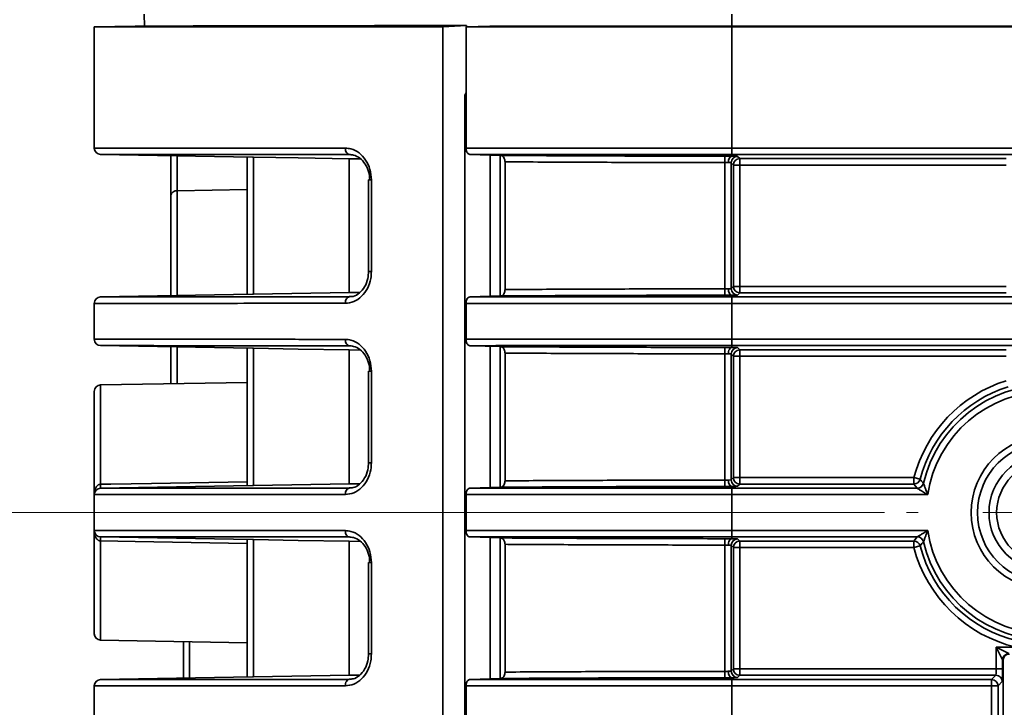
# Model space of a CAD drawing. Header units: millimetres. Extents: x 0 to 1118, y 0 to 864.
# Tile 57 of 250: x 77 to 86, y 495 to 502. Entities that reach past the tile are written whole.
import ezdxf

# ---------------------------------------------------------------- set-up
doc = ezdxf.new("R2010")
doc.units = ezdxf.units.MM
doc.styles.add('SLDTEXTSTYLE0', font='TXT', dxfattribs={"width": 0.605})
doc.dimstyles.new('SLDDIMSTYLE3', dxfattribs={"dimtxt": 4.233333, "dimasz": 4.572, "dimexe": 0, "dimexo": 0.0625, "dimgap": 1.058333, "dimtad": 0, "dimtih": 1, "dimtoh": 1, "dimdec": 1, "dimlfac": 4, "dimrnd": 1e-09, "dimzin": 4, "dimdsep": 46, "dimtxsty": 'SLDTEXTSTYLE0', "dimsah": 1, "dimcen": 0.09, "dimadec": 0, "dimazin": 1, "dimtfac": 1, "dimtofl": 0, "dimtmove": 0, "dimatfit": 3, "dimfxl": 1, "dimfrac": 2, "dimtolj": 1, "dimtzin": 12, "dimarcsym": 0})

# ---------------------------------------------------------------- blocks, each defined once
blk = doc.blocks.new('_D_12')
at = {"color": 7, "linetype": 'Continuous', "lineweight": 0}
for p, q in [((156.1682, 534.5674), (154.7129, 534.5674)), ((154.7129, 534.5674), (154.7129, 528.0704)), ((167.4864, 534.5674), (168.9416, 534.5674)), ((168.9416, 534.5674), (168.9416, 528.0704)), ((77.2975, 503.3869), (77.2975, 532.9191)), ((231.805, 451.8289), (231.805, 532.9191)), ((77.2975, 531.3189), (137.7365, 531.3189)), ((231.805, 531.3189), (171.366, 531.3189)), ((154.7129, 528.0704), (156.1682, 528.0704)), ((168.9416, 528.0704), (167.4864, 528.0704))]:
    blk.add_line(p, q, dxfattribs=at)
at = {"color": 7, "linetype": 'Continuous', "lineweight": 18}
for points in [[(77.2975, 531.3189), (81.8695, 530.5569), (81.8695, 532.0809)], [(231.805, 531.3189), (227.233, 532.0809), (227.233, 530.5569)]]:
    blk.add_solid(points, dxfattribs=at)
at = {"color": 7, "linetype": 'Continuous', "lineweight": 18, "char_height": 4.23333, "attachment_point": 1, "style": 'SLDTEXTSTYLE0'}
for s, insert in [('618.0', (138.7057, 533.5274)), ('24.3', (156.1682, 533.5274))]:
    blk.add_mtext(s, dxfattribs=dict(at, insert=insert))
blk = doc.blocks.new('_D_13')
at = {"color": 7, "linetype": 'Continuous', "lineweight": 0}
for p, q in [((85.0436, 497.0242), (48.5948, 497.0242)), ((50.195, 497.0242), (50.195, 476.8678)), ((57.7944, 475.8977), (56.3392, 475.8977)), ((56.3392, 475.8977), (56.3392, 469.4007)), ((65.8789, 475.8977), (67.3341, 475.8977)), ((67.3341, 475.8977), (67.3341, 469.4007)), ((56.3392, 469.4007), (57.7944, 469.4007)), ((67.3341, 469.4007), (65.8789, 469.4007)), ((50.195, 448.2742), (50.195, 468.4306)), ((85.0436, 448.2742), (48.5948, 448.2742))]:
    blk.add_line(p, q, dxfattribs=at)
at = {"color": 7, "linetype": 'Continuous', "lineweight": 18}
for points in [[(50.195, 497.0242), (49.433, 492.4522), (50.957, 492.4522)], [(50.195, 448.2742), (50.957, 452.8462), (49.433, 452.8462)]]:
    blk.add_solid(points, dxfattribs=at)
at = {"color": 7, "linetype": 'Continuous', "lineweight": 18, "char_height": 4.23333, "attachment_point": 1, "style": 'SLDTEXTSTYLE0'}
for s, insert in [('3X', (31.6006, 474.8578)), ('195.0', (40.3319, 474.8578)), ('7.7', (57.7944, 474.8578))]:
    blk.add_mtext(s, dxfattribs=dict(at, insert=insert))
blk = doc.blocks.new('SW_CENTERMARKSYMBOL_1')
at = {"color": 0, "linetype": 'Continuous', "lineweight": 18}
for p, q in [((0, 1.27), (0, 1.3852)), ((0, 0), (0, 0.635)), ((-1.27, 0), (-1.3852, 0)), ((0, 0), (-0.635, 0)), ((0, 0), (0, -0.635)), ((0, 0), (0.635, 0)), ((1.27, 0), (1.3852, 0)), ((0, -1.27), (0, -1.3852))]:
    blk.add_line(p, q, dxfattribs=at)

msp = doc.modelspace()

# ---------------------------------------------------------------- linework, layer by layer
at = {"color": 7, "linetype": 'Continuous', "lineweight": 35}
for p, q in [((77.7897, 501.7938), (77.7855, 501.9117)), ((83.5475, 501.7937), (83.5475, 501.9117)), ((77.2975, 501.7867), (77.6975, 501.7937)), ((77.2975, 500.5981), (77.2975, 501.7867)), ((80.7147, 501.7867), (80.9466, 501.8008)), ((80.7147, 501.7867), (80.7147, 445.8492)), ((81.1763, 501.7943), (80.9427, 501.7867)), ((80.9427, 500.598), (80.9427, 501.7867)), ((80.9466, 501.8008), (80.9466, 501.7868)), ((83.5475, 501.7867), (83.5475, 501.7937)), ((212.8748, 501.7937), (83.5475, 501.7937)), ((83.5475, 501.7867), (83.5475, 500.5981)), ((83.5475, 501.7867), (212.8538, 501.7867)), ((80.9298, 445.8361), (80.9298, 501.0976)), ((80.9427, 501.0972), (80.9298, 501.0976)), ((83.5475, 500.5356), (83.5475, 500.5981)), ((83.5475, 500.5981), (212.8538, 500.5981)), ((77.3589, 500.5356), (78.8484, 500.5096)), ((78.0475, 500.1264), (78.0475, 500.5236)), ((78.1089, 500.5225), (78.1089, 500.18)), ((78.7975, 499.1629), (78.7975, 500.5105)), ((78.8484, 500.5096), (78.8589, 500.5094)), ((78.8589, 500.5094), (78.8589, 499.164)), ((79.9061, 500.4923), (79.7975, 500.4931)), ((79.7975, 500.4931), (79.7975, 499.1803)), ((80.9785, 500.5355), (81.2811, 500.5258)), ((81.1777, 499.1443), (81.1777, 500.5291)), ((81.2768, 500.5259), (81.2768, 499.1475)), ((81.3241, 499.2104), (81.3241, 500.463)), ((83.4788, 500.5183), (83.4788, 500.4559)), ((83.5475, 500.5356), (83.5475, 500.518)), ((212.8571, 500.5356), (83.5475, 500.5356)), ((83.6038, 500.5162), (83.6259, 500.4941)), ((83.6259, 500.4941), (86.238, 500.4941)), ((83.6259, 500.4941), (83.6259, 500.4316)), ((83.4788, 499.2175), (83.4788, 500.4559)), ((83.5413, 500.4537), (83.5413, 499.2197)), ((83.5634, 500.4316), (83.5413, 500.4537)), ((83.5634, 499.2418), (83.5634, 500.4316)), ((83.5634, 500.4316), (83.6259, 500.4316)), ((86.238, 500.4316), (83.6259, 500.4316)), ((83.6259, 500.4316), (83.6259, 499.2418)), ((79.9874, 500.2849), (79.9874, 499.3884)), ((80.0145, 500.2849), (79.9874, 500.2849)), ((80.0145, 500.2849), (80.0145, 499.3884)), ((78.1089, 500.18), (78.7975, 500.19)), ((78.1089, 500.18), (78.1089, 499.1509)), ((78.0475, 499.1498), (78.0475, 500.1264)), ((80.0145, 499.3884), (79.9874, 499.3884)), ((83.4788, 499.2175), (83.4788, 499.1551)), ((83.5413, 499.2197), (83.5634, 499.2418)), ((83.5634, 499.2418), (83.6259, 499.2418)), ((83.6259, 499.1793), (83.6259, 499.2418)), ((83.6259, 499.2418), (86.238, 499.2418)), ((78.8484, 499.1638), (77.3589, 499.1378)), ((78.8589, 499.164), (78.8484, 499.1638)), ((79.7975, 499.1803), (78.8589, 499.164)), ((81.2811, 499.1476), (80.9785, 499.1379)), ((83.5475, 499.1554), (83.5475, 499.1378)), ((83.5475, 499.0753), (83.5475, 499.1378)), ((83.5475, 499.1378), (112.3631, 499.1378)), ((83.6259, 499.1793), (83.6038, 499.1572)), ((86.238, 499.1793), (83.6259, 499.1793)), ((77.2975, 498.7231), (77.2975, 499.0753)), ((80.9427, 498.723), (80.9427, 499.0754)), ((83.5475, 499.0753), (83.5475, 498.7231)), ((112.3631, 499.0753), (83.5475, 499.0753)), ((83.5475, 498.6606), (83.5475, 498.7231)), ((83.5475, 498.7231), (112.3631, 498.7231)), ((77.3589, 498.6606), (78.8484, 498.6346)), ((78.0475, 498.2873), (78.0475, 498.6486)), ((78.1089, 498.6475), (78.1089, 498.2884)), ((78.7975, 497.2879), (78.7975, 498.6355)), ((78.8484, 498.6346), (78.8589, 498.6344)), ((78.8589, 498.6344), (78.8589, 497.289)), ((80.9785, 498.6605), (81.2811, 498.6508)), ((81.1777, 497.2693), (81.1777, 498.6541)), ((81.2768, 498.6509), (81.2768, 497.2725)), ((83.4788, 498.6433), (83.4788, 498.5809)), ((83.5475, 498.6606), (83.5475, 498.643)), ((112.3631, 498.6606), (83.5475, 498.6606)), ((83.6038, 498.6412), (83.6259, 498.6191)), ((79.9061, 498.6173), (79.7975, 498.6181)), ((79.7975, 498.6181), (79.7975, 497.3053)), ((81.3241, 497.3354), (81.3241, 498.588)), ((83.4788, 497.3425), (83.4788, 498.5809)), ((83.5413, 498.5787), (83.5413, 497.3447)), ((83.5634, 498.5566), (83.5413, 498.5787)), ((83.5634, 497.3668), (83.5634, 498.5566)), ((83.5634, 498.5566), (83.6259, 498.5566)), ((83.6259, 498.6191), (86.238, 498.6191)), ((83.6259, 498.6191), (83.6259, 498.5566)), ((86.238, 498.5566), (83.6259, 498.5566)), ((83.6259, 498.5566), (83.6259, 497.3668)), ((79.9874, 498.4099), (79.9874, 497.5134)), ((79.9874, 498.4099), (80.0145, 498.4099)), ((80.0145, 498.4099), (80.0145, 497.5134)), ((78.7975, 498.3004), (77.3589, 498.2753)), ((77.3589, 498.2753), (77.3589, 497.3017)), ((77.2975, 497.2003), (77.2975, 498.2128)), ((79.9874, 497.5134), (80.0145, 497.5134)), ((78.8484, 497.2888), (77.3589, 497.2628)), ((78.8589, 497.289), (78.8484, 497.2888)), ((79.7975, 497.3053), (78.8589, 497.289)), ((83.4788, 497.3425), (83.4788, 497.2801)), ((83.5413, 497.3447), (83.5634, 497.3668)), ((83.5475, 497.2804), (83.5475, 497.2628)), ((83.5634, 497.3668), (83.6259, 497.3668)), ((83.6259, 497.3043), (83.6038, 497.2822)), ((83.6259, 497.3043), (83.6259, 497.3668)), ((83.6259, 497.3668), (85.3327, 497.3668)), ((85.3327, 497.3043), (83.6259, 497.3043)), ((85.3327, 497.3043), (85.3327, 497.3668)), ((85.3327, 497.3668), (85.3932, 497.351)), ((85.3652, 497.2628), (85.3327, 497.3043)), ((77.2975, 496.8481), (77.2975, 497.2003)), ((80.9427, 496.848), (80.9427, 497.2004)), ((81.2811, 497.2726), (80.9785, 497.2629)), ((83.5475, 497.2628), (83.5475, 497.2003)), ((83.5475, 497.2628), (85.3652, 497.2628)), ((83.5475, 497.2003), (83.5475, 496.8481)), ((85.4683, 497.2003), (83.5475, 497.2003)), ((77.2975, 495.8356), (77.2975, 496.8481)), ((83.5475, 496.8481), (83.5475, 496.7856)), ((83.5475, 496.8481), (85.4683, 496.8481)), ((77.3589, 496.7856), (78.8484, 496.7596)), ((77.3589, 496.7467), (77.3589, 495.7731)), ((78.7975, 495.4129), (78.7975, 496.7605)), ((78.8484, 496.7596), (78.8589, 496.7594)), ((78.8589, 496.7594), (78.8589, 495.414)), ((79.9061, 496.7423), (79.7975, 496.7431)), ((79.7975, 496.7431), (79.7975, 495.4303)), ((80.9785, 496.7855), (81.2811, 496.7758)), ((81.1777, 495.3943), (81.1777, 496.7791)), ((81.2768, 496.7759), (81.2768, 495.3975)), ((81.3241, 495.4604), (81.3241, 496.713)), ((83.4788, 496.7683), (83.4788, 496.7059)), ((83.4788, 495.4675), (83.4788, 496.7059)), ((83.5413, 496.7037), (83.5413, 495.4697)), ((83.5634, 496.6816), (83.5413, 496.7037)), ((83.5475, 496.7856), (83.5475, 496.768)), ((85.3652, 496.7856), (83.5475, 496.7856)), ((83.6038, 496.7662), (83.6259, 496.7441)), ((83.6259, 496.7441), (85.3327, 496.7441)), ((83.6259, 496.6816), (83.6259, 496.7441)), ((85.3327, 496.7441), (85.3652, 496.7856)), ((85.3327, 496.6816), (85.3327, 496.7441)), ((85.3932, 496.6974), (85.3327, 496.6816)), ((83.5634, 495.4918), (83.5634, 496.6816)), ((83.6259, 496.6816), (83.5634, 496.6816)), ((83.6259, 496.6816), (83.6259, 495.4918)), ((85.3327, 496.6816), (83.6259, 496.6816)), ((79.9874, 496.5349), (79.9874, 495.6384)), ((80.0145, 496.5349), (79.9874, 496.5349)), ((80.0145, 496.5349), (80.0145, 495.6384)), ((77.3589, 495.7731), (78.7975, 495.748)), ((78.1725, 495.402), (78.1725, 495.7589)), ((78.2328, 495.7579), (78.2328, 495.403)), ((80.0145, 495.6384), (79.9874, 495.6384)), ((86.1383, 495.7047), (86.3355, 495.7047)), ((86.1383, 495.4918), (86.1383, 495.7047)), ((86.2008, 495.5797), (86.1383, 495.7047)), ((86.1383, 495.7047), (86.2633, 495.6422)), ((86.2008, 495.5797), (86.2008, 495.4918)), ((86.2063, 495.5742), (86.2008, 495.5797)), ((86.2063, 449.8492), (86.2063, 495.5742)), ((83.4788, 495.4051), (83.4788, 495.4675)), ((83.5413, 495.4697), (83.5634, 495.4918)), ((83.6259, 495.4918), (83.5634, 495.4918)), ((83.6259, 495.4293), (83.6259, 495.4918)), ((83.6259, 495.4918), (86.1383, 495.4918)), ((86.2008, 495.4918), (86.1383, 495.4918)), ((78.8484, 495.4138), (77.3589, 495.3878)), ((78.8589, 495.414), (78.8484, 495.4138)), ((79.7975, 495.4303), (78.8589, 495.414)), ((81.2811, 495.3976), (80.9785, 495.3879)), ((83.5475, 495.4054), (83.5475, 495.3878)), ((83.5475, 495.3253), (83.5475, 495.3878)), ((83.5475, 495.3878), (86.0946, 495.3878)), ((83.6259, 495.4293), (83.6038, 495.4072)), ((86.1361, 495.4293), (83.6259, 495.4293)), ((86.0946, 495.3878), (86.1361, 495.4293)), ((86.0946, 495.3253), (86.0946, 495.3878)), ((86.1986, 495.3668), (86.1571, 495.3253)), ((77.2975, 494.9731), (77.2975, 495.3253)), ((80.9427, 494.973), (80.9427, 495.3254)), ((83.5475, 495.3253), (83.5475, 494.9731)), ((86.0946, 495.3253), (83.5475, 495.3253)), ((86.0946, 494.9731), (86.0946, 495.3253)), ((86.0946, 495.3253), (86.1571, 495.3253)), ((86.1571, 495.3253), (86.1571, 494.9731))]:
    msp.add_line(p, q, dxfattribs=at)
at = {"color": 7, "linetype": 'Continuous', "lineweight": 35, "flags": 128}
for points in [[(79.7591, 500.5974), (79.7598, 500.5855), (79.7619, 500.5739), (79.7653, 500.5633), (79.7698, 500.5539), (79.7754, 500.5461), (79.7817, 500.5402), (79.7887, 500.5365), (79.7959, 500.535)], [(78.8589, 500.5094), (79.2973, 500.5018), (79.7975, 500.4931)], [(83.5475, 500.518), (83.5409, 500.5166), (83.5345, 500.513), (83.5286, 500.5071), (83.5234, 500.4994), (83.5191, 500.4899), (83.5159, 500.4792), (83.5139, 500.4676), (83.5132, 500.4555)], [(83.5132, 499.2179), (83.5139, 499.2058), (83.5159, 499.1942), (83.5191, 499.1835), (83.5234, 499.174), (83.5286, 499.1663), (83.5345, 499.1604), (83.5409, 499.1568), (83.5475, 499.1554)], [(79.7591, 499.076), (79.7598, 499.0879), (79.7619, 499.0995), (79.7653, 499.1101), (79.7698, 499.1195), (79.7754, 499.1273), (79.7817, 499.1332), (79.7887, 499.1369), (79.7959, 499.1384)], [(79.7959, 498.66), (79.7887, 498.6615), (79.7817, 498.6652), (79.7754, 498.6711), (79.7698, 498.6789), (79.7653, 498.6883), (79.7619, 498.6989), (79.7598, 498.7105), (79.7591, 498.7224)], [(78.8589, 498.6344), (79.2973, 498.6268), (79.7975, 498.6181)], [(83.5475, 498.643), (83.5409, 498.6416), (83.5345, 498.638), (83.5286, 498.6321), (83.5234, 498.6244), (83.5191, 498.6149), (83.5159, 498.6042), (83.5139, 498.5926), (83.5132, 498.5805)], [(77.3589, 497.3017), (77.4589, 497.3034), (77.8588, 497.3101), (78.7975, 497.3261)], [(83.5132, 497.3429), (83.5139, 497.3308), (83.5159, 497.3192), (83.5191, 497.3085), (83.5234, 497.299), (83.5286, 497.2913), (83.5345, 497.2854), (83.5409, 497.2818), (83.5475, 497.2804)], [(79.7959, 497.2634), (79.7887, 497.2619), (79.7817, 497.2582), (79.7754, 497.2523), (79.7698, 497.2445), (79.7653, 497.2351), (79.7619, 497.2245), (79.7598, 497.2129), (79.7591, 497.201)], [(79.7591, 496.8474), (79.7598, 496.8355), (79.7619, 496.8239), (79.7653, 496.8133), (79.7698, 496.8039), (79.7754, 496.7961), (79.7817, 496.7902), (79.7887, 496.7865), (79.7959, 496.785)], [(78.7975, 496.7223), (77.698, 496.741), (77.3589, 496.7467)], [(78.8589, 496.7594), (79.2967, 496.7518), (79.7975, 496.7431)], [(83.5475, 496.768), (83.5409, 496.7666), (83.5345, 496.763), (83.5286, 496.7571), (83.5234, 496.7494), (83.5191, 496.7399), (83.5159, 496.7292), (83.5139, 496.7176), (83.5132, 496.7055)], [(83.5475, 495.4054), (83.5409, 495.4068), (83.5345, 495.4104), (83.5286, 495.4163), (83.5234, 495.424), (83.5191, 495.4335), (83.5159, 495.4442), (83.5139, 495.4558), (83.5132, 495.4679)], [(79.7591, 495.326), (79.7598, 495.3379), (79.7619, 495.3495), (79.7653, 495.3601), (79.7698, 495.3695), (79.7754, 495.3773), (79.7817, 495.3832), (79.7887, 495.3869), (79.7959, 495.3884)]]:
    msp.add_lwpolyline(points, dxfattribs=at)
at = {"color": 7, "linetype": 'Continuous', "lineweight": 35}
for radius in [0.7502, 0.6877, 0.575, 0.5]:
    msp.add_circle((86.6438, 497.0242), radius, dxfattribs=at)
for centre, radius, start, end in [((77.36, 500.5981), 0.0625, 180, 269), ((83.6038, 500.4537), 0.0625, 90.02044, 179.97956), ((83.6259, 500.4316), 0.0625, 90.02044, 179.97956), ((83.6038, 499.2197), 0.0625, 180.02044, 269.97956), ((83.6259, 499.2418), 0.0625, 180.02044, 269.97956), ((77.36, 499.0753), 0.0625, 91, 180), ((77.36, 498.7231), 0.0625, 180, 269), ((83.6038, 498.5787), 0.0625, 90.02044, 179.97956), ((83.6259, 498.5566), 0.0625, 90.02044, 179.97956), ((77.36, 498.2128), 0.0625, 91, 180), ((86.6438, 497.0242), 1.3551, 107.42468, 165.35682), ((86.6438, 497.0242), 1.2926, 107.42468, 165.35682), ((86.6438, 497.0242), 1.2511, 13.2497, 166.7503), ((86.6438, 497.0242), 1.1886, 8.51939, 171.48061), ((76.7227, 497.2822), 0.6365, 358.24861, 1.75139), ((83.6038, 497.3447), 0.0625, 180.02044, 269.97956), ((83.6259, 497.3668), 0.0625, 180.02044, 269.97956), ((85.3327, 497.3668), 0.0625, 270.01495, 345.34187), ((85.3651, 497.3253), 0.0625, 270.0154, 346.7349), ((77.36, 497.2003), 0.0625, 91, 180), ((77.36, 496.8481), 0.0625, 180, 269), ((86.6438, 497.0242), 1.1886, 188.51939, 351.48061), ((76.7227, 496.7662), 0.6365, 358.24861, 1.75139), ((83.6038, 496.7037), 0.0625, 90.02044, 179.97956), ((83.6259, 496.6816), 0.0625, 90.02044, 179.97956), ((85.3327, 496.6816), 0.0625, 14.65813, 89.98505), ((85.3651, 496.7231), 0.0625, 13.2651, 89.9846), ((86.6438, 497.0242), 1.2926, 194.64318, 256.85225), ((86.6438, 497.0242), 1.2511, 193.2497, 346.7503), ((86.6438, 497.0242), 1.3551, 194.64318, 256.85225), ((77.36, 495.8356), 0.0625, 180, 269), ((86.2633, 495.5797), 0.0625, 90.02044, 179.97956), ((83.6038, 495.4697), 0.0625, 180.02044, 269.97956), ((83.6259, 495.4918), 0.0625, 180.02044, 269.97956), ((77.36, 495.3253), 0.0625, 91, 180), ((86.0946, 495.3253), 0.0625, 0.02044, 89.97956), ((86.1361, 495.3668), 0.0625, 0.02044, 89.97956)]:
    msp.add_arc(centre, radius, start, end, dxfattribs=at)
for centre, major_axis, ratio, start_param, end_param in [((83.4788, 500.5162), (0.125, 0), 0.017455, 0.017453, 0.98898), ((83.4788, 500.4537), (0.0625, 0), 0.03491, 0.017453, 0.98898), ((83.4788, 499.2197), (0.0625, 0), 0.03491, 5.294205, 6.265732), ((83.4788, 499.1572), (0.125, 0), 0.017455, 5.294205, 6.265732), ((83.4788, 498.6412), (0.125, 0), 0.017455, 0.017453, 0.98898), ((83.4788, 498.5787), (0.0625, 0), 0.03491, 0.017453, 0.98898), ((83.4788, 497.3447), (0.0625, 0), 0.03491, 5.294205, 6.265732), ((83.4788, 497.2822), (0.125, 0), 0.017455, 5.294205, 6.265732), ((83.4788, 496.7037), (0.0625, 0), 0.03491, 0.017453, 0.98898), ((83.4788, 496.7662), (0.125, 0), 0.017455, 0.017453, 0.98898), ((86.2688, 495.5742), (-0.0442, 0.0442), 0.999695, 5.497939, 7.068431), ((83.4788, 495.4697), (0.0625, 0), 0.03491, 5.294205, 6.265732), ((86.1361, 495.4918), (0, 0.0625), 0.03491, 3.159046, 4.712389), ((86.1986, 495.4918), (0, 0.125), 0.017455, 3.159046, 4.712389), ((83.4788, 495.4072), (0.125, 0), 0.017455, 5.294205, 6.265732)]:
    msp.add_ellipse(centre, major_axis=major_axis, ratio=ratio, start_param=start_param, end_param=end_param, dxfattribs=at)
for points in [[(77.2975, 501.7867), (77.3089, 501.7867), (77.3317, 501.7867), (77.5149, 501.7867), (77.8036, 501.7867), (78.2032, 501.7867), (78.7028, 501.7867), (79.2951, 501.7867), (79.9639, 501.7867), (80.4644, 501.7867), (80.7147, 501.7867)], [(80.9427, 501.7867), (81.3615, 501.7867), (82.1991, 501.7867), (83.098, 501.7867), (83.5475, 501.7867)]]:
    msp.add_open_spline(points, degree=3, dxfattribs=at)
for points, knots in [([(80.9466, 501.8008), (80.778, 501.8001), (80.3235, 501.7984), (79.6435, 501.7967), (78.9635, 501.7954), (78.4082, 501.7946), (78.0062, 501.794), (77.7465, 501.7937), (77.714, 501.7937), (77.6975, 501.7937)], [0, 0, 0, 0, 0.088312, 0.238088, 0.392208, 0.541984, 0.696104, 0.84588, 1, 1, 1, 1]), ([(83.5475, 501.7937), (83.3245, 501.7937), (82.8064, 501.7937), (82.0019, 501.7939), (81.4515, 501.7941), (81.1763, 501.7943)], [0, 0, 0, 0, 0.274313, 0.637156, 1, 1, 1, 1]), ([(80.9298, 501.0976), (80.9302, 501.1035), (80.9309, 501.1154), (80.9358, 501.1305), (80.9406, 501.1375), (80.9427, 501.1407)], [0, 0, 0, 0, 0.353892, 0.706884, 1, 1, 1, 1]), ([(77.2975, 500.5981), (77.3135, 500.5981), (77.3459, 500.5981), (77.6088, 500.5981), (78.0293, 500.598), (78.5629, 500.5979), (79.1481, 500.5977), (79.5544, 500.5975), (79.7591, 500.5974)], [0, 0, 0, 0, 0.176962, 0.35883, 0.539613, 0.725638, 0.861726, 1, 1, 1, 1]), ([(79.7591, 500.5974), (79.7775, 500.5959), (79.8241, 500.5921), (79.8956, 500.5549), (79.961, 500.4843), (80.0059, 500.3905), (80.0117, 500.3201), (80.0145, 500.2849)], [0, 0, 0, 0, 0.141134, 0.356492, 0.571563, 0.786006, 1, 1, 1, 1]), ([(80.9427, 500.598), (81.0323, 500.598), (81.4385, 500.5981), (82.0873, 500.5981), (82.8751, 500.5981), (83.3264, 500.5981), (83.5475, 500.5981)], [0, 0, 0, 0, 0.1093754, 0.4959565, 0.7531419, 1, 1, 1, 1]), ([(80.9785, 500.5355), (80.9744, 500.5364), (80.9661, 500.5381), (80.9552, 500.5495), (80.9471, 500.5659), (80.9432, 500.5832), (80.9429, 500.5941), (80.9427, 500.598)], [0, 0, 0, 0, 0.221869, 0.443802, 0.663872, 0.880404, 1, 1, 1, 1]), ([(79.7959, 500.535), (79.5949, 500.5351), (79.1928, 500.5352), (78.6158, 500.5354), (78.0874, 500.5355), (77.6676, 500.5356), (77.4163, 500.5356), (77.3589, 500.5356), (77.3589, 500.5356), (77.3589, 500.5356)], [0, 0, 0, 0, 0.137189, 0.274379, 0.45778, 0.641182, 0.82059, 0.999997, 1, 1, 1, 1]), ([(79.9987, 500.2849), (79.9963, 500.3131), (79.9915, 500.3693), (79.9557, 500.4443), (79.9037, 500.5009), (79.8471, 500.5307), (79.8104, 500.5338), (79.7959, 500.535)], [0, 0, 0, 0, 0.215032, 0.430055, 0.644976, 0.859537, 1, 1, 1, 1]), ([(83.5475, 500.5356), (83.5475, 500.5356), (83.3287, 500.5356), (82.8816, 500.5356), (82.1017, 500.5356), (81.4628, 500.5356), (81.0638, 500.5355), (80.9785, 500.5355)], [0, 0, 0, 0, 0.0000057, 0.2479024, 0.5061761, 0.8943954, 1, 1, 1, 1]), ([(81.2811, 500.5258), (81.3313, 500.5254), (81.6089, 500.5236), (82.114, 500.521), (82.7964, 500.5188), (83.2513, 500.5185), (83.4788, 500.5183)], [0, 0, 0, 0, 0.0684379, 0.3789548, 0.6894762, 1, 1, 1, 1]), ([(81.3241, 500.463), (81.3238, 500.4691), (81.323, 500.4813), (81.3174, 500.4978), (81.3088, 500.5117), (81.2965, 500.5229), (81.2866, 500.5247), (81.2811, 500.5258)], [0, 0, 0, 0, 0.1699547, 0.3394237, 0.5206681, 0.7335566, 1, 1, 1, 1]), ([(83.4788, 500.4559), (83.2513, 500.456), (82.7963, 500.4564), (82.1137, 500.4585), (81.623, 500.461), (81.3598, 500.4627), (81.3241, 500.463)], [0, 0, 0, 0, 0.316778, 0.633556, 0.950335, 1, 1, 1, 1]), ([(83.4788, 500.5183), (83.4929, 500.5183), (83.5171, 500.5183), (83.539, 500.5181), (83.5475, 500.518), (83.5475, 500.518)], [0, 0, 0, 0, 0.579226, 0.999793, 1, 1, 1, 1]), ([(83.5132, 500.4555), (83.5087, 500.4556), (83.4981, 500.4558), (83.4859, 500.4558), (83.4788, 500.4559)], [0, 0, 0, 0, 0.420785, 1, 1, 1, 1]), ([(78.1089, 500.18), (78.103, 500.1795), (78.0913, 500.1785), (78.0744, 500.1715), (78.0589, 500.1596), (78.0496, 500.1437), (78.0475, 500.1318), (78.0475, 500.1266), (78.0475, 500.1264)], [0, 0, 0, 0, 0.1558081, 0.3110228, 0.5189227, 0.7883472, 0.9929611, 1, 1, 1, 1]), ([(80.0145, 499.3884), (80.0133, 499.3652), (80.01, 499.3069), (79.9787, 499.219), (79.9203, 499.1399), (79.8438, 499.0863), (79.7874, 499.0794), (79.7591, 499.076)], [0, 0, 0, 0, 0.141717, 0.35566, 0.569846, 0.784702, 1, 1, 1, 1]), ([(79.985, 499.3887), (79.9844, 499.3654), (79.9832, 499.3113), (79.9508, 499.2345), (79.8988, 499.1732), (79.8436, 499.1403), (79.8099, 499.1423), (79.7971, 499.1431)], [0, 0, 0, 0, 0.17219, 0.39843, 0.626044, 0.857099, 1, 1, 1, 1]), ([(81.2811, 499.1476), (81.2872, 499.1489), (81.2983, 499.1511), (81.3116, 499.1648), (81.3203, 499.1822), (81.3238, 499.1983), (81.3241, 499.2079), (81.3241, 499.2104)], [0, 0, 0, 0, 0.2949836, 0.5344868, 0.7318633, 0.9303687, 1, 1, 1, 1]), ([(81.3241, 499.2104), (81.3598, 499.2106), (81.623, 499.2124), (82.1137, 499.2149), (82.7963, 499.217), (83.2513, 499.2174), (83.4788, 499.2175)], [0, 0, 0, 0, 0.049665, 0.366444, 0.683222, 1, 1, 1, 1]), ([(83.4788, 499.2175), (83.4839, 499.2176), (83.4961, 499.2176), (83.5069, 499.2178), (83.5132, 499.2179)], [0, 0, 0, 0, 0.420744, 1, 1, 1, 1]), ([(77.3589, 499.1378), (77.3589, 499.1378), (77.3589, 499.1378), (77.4163, 499.1378), (77.6676, 499.1378), (78.0874, 499.1379), (78.6158, 499.138), (79.1928, 499.1382), (79.5949, 499.1383), (79.7959, 499.1384)], [0, 0, 0, 0, 0.000003, 0.17941, 0.358818, 0.54222, 0.725621, 0.862811, 1, 1, 1, 1]), ([(79.9003, 499.1811), (79.8836, 499.1809), (79.8099, 499.1804), (79.8029, 499.1804), (79.7975, 499.1803)], [0, 0, 0, 0, 0.226634, 1, 1, 1, 1]), ([(80.9427, 499.0754), (80.9431, 499.0823), (80.9439, 499.0962), (80.9501, 499.1147), (80.9591, 499.1289), (80.9692, 499.1365), (80.9759, 499.1375), (80.9785, 499.1379)], [0, 0, 0, 0, 0.2129082, 0.425763, 0.6401537, 0.8578794, 1, 1, 1, 1]), ([(80.9785, 499.1379), (81.0638, 499.1379), (81.4628, 499.1378), (82.1017, 499.1378), (82.8816, 499.1378), (83.3287, 499.1378), (83.5475, 499.1378), (83.5475, 499.1378)], [0, 0, 0, 0, 0.105605, 0.493824, 0.752098, 0.999994, 1, 1, 1, 1]), ([(83.4788, 499.1551), (83.2513, 499.1549), (82.7964, 499.1545), (82.114, 499.1524), (81.6089, 499.1498), (81.3313, 499.148), (81.2811, 499.1476)], [0, 0, 0, 0, 0.310524, 0.621045, 0.931562, 1, 1, 1, 1]), ([(83.5475, 499.1554), (83.5475, 499.1554), (83.5358, 499.1553), (83.5132, 499.1551), (83.489, 499.1551), (83.4788, 499.1551)], [0, 0, 0, 0, 0.000207, 0.579247, 1, 1, 1, 1]), ([(79.7591, 499.076), (79.5575, 499.0759), (79.1512, 499.0757), (78.5719, 499.0755), (78.0342, 499.0754), (77.6151, 499.0753), (77.3475, 499.0753), (77.3143, 499.0753), (77.2975, 499.0753)], [0, 0, 0, 0, 0.136087, 0.274362, 0.455144, 0.64117, 0.818132, 1, 1, 1, 1]), ([(83.5475, 499.0753), (83.3264, 499.0753), (82.8751, 499.0753), (82.0873, 499.0753), (81.4385, 499.0753), (81.0323, 499.0754), (80.9427, 499.0754)], [0, 0, 0, 0, 0.246858, 0.504044, 0.890625, 1, 1, 1, 1]), ([(77.2975, 498.7231), (77.3135, 498.7231), (77.3459, 498.7231), (77.6088, 498.7231), (78.0293, 498.723), (78.5629, 498.7229), (79.1481, 498.7227), (79.5544, 498.7225), (79.7591, 498.7224)], [0, 0, 0, 0, 0.176962, 0.35883, 0.539613, 0.725638, 0.861726, 1, 1, 1, 1]), ([(79.7591, 498.7224), (79.7775, 498.7209), (79.8241, 498.7171), (79.8956, 498.6799), (79.961, 498.6093), (80.0059, 498.5155), (80.0117, 498.4451), (80.0145, 498.4099)], [0, 0, 0, 0, 0.141134, 0.356492, 0.571563, 0.786006, 1, 1, 1, 1]), ([(80.9427, 498.723), (81.0323, 498.723), (81.4385, 498.7231), (82.0873, 498.7231), (82.8751, 498.7231), (83.3264, 498.7231), (83.5475, 498.7231)], [0, 0, 0, 0, 0.1093754, 0.4959565, 0.7531419, 1, 1, 1, 1]), ([(80.9785, 498.6605), (80.9744, 498.6614), (80.9661, 498.6631), (80.9552, 498.6745), (80.9471, 498.6909), (80.9432, 498.7082), (80.9429, 498.7191), (80.9427, 498.723)], [0, 0, 0, 0, 0.221869, 0.443802, 0.663872, 0.880404, 1, 1, 1, 1]), ([(79.7959, 498.66), (79.5949, 498.6601), (79.1928, 498.6602), (78.6158, 498.6604), (78.0874, 498.6605), (77.6676, 498.6606), (77.4163, 498.6606), (77.3589, 498.6606), (77.3589, 498.6606), (77.3589, 498.6606)], [0, 0, 0, 0, 0.137189, 0.274379, 0.45778, 0.641182, 0.82059, 0.999997, 1, 1, 1, 1]), ([(79.9987, 498.4099), (79.9963, 498.4381), (79.9915, 498.4943), (79.9557, 498.5693), (79.9037, 498.6259), (79.8471, 498.6557), (79.8104, 498.6588), (79.7959, 498.66)], [0, 0, 0, 0, 0.215032, 0.430055, 0.644976, 0.859537, 1, 1, 1, 1]), ([(83.5475, 498.6606), (83.5475, 498.6606), (83.3287, 498.6606), (82.8816, 498.6606), (82.1017, 498.6606), (81.4628, 498.6606), (81.0638, 498.6605), (80.9785, 498.6605)], [0, 0, 0, 0, 0.000006, 0.247902, 0.506176, 0.894395, 1, 1, 1, 1]), ([(81.2811, 498.6508), (81.3313, 498.6504), (81.6089, 498.6486), (82.114, 498.646), (82.7964, 498.6438), (83.2513, 498.6435), (83.4788, 498.6433)], [0, 0, 0, 0, 0.068438, 0.378955, 0.689476, 1, 1, 1, 1]), ([(81.3241, 498.588), (81.3238, 498.5941), (81.323, 498.6063), (81.3174, 498.6228), (81.3088, 498.6367), (81.2965, 498.6479), (81.2866, 498.6497), (81.2811, 498.6508)], [0, 0, 0, 0, 0.169955, 0.339424, 0.520668, 0.733557, 1, 1, 1, 1]), ([(83.4788, 498.6433), (83.4929, 498.6433), (83.5171, 498.6433), (83.539, 498.6431), (83.5475, 498.643), (83.5475, 498.643)], [0, 0, 0, 0, 0.579226, 0.999793, 1, 1, 1, 1]), ([(83.4788, 498.5809), (83.2513, 498.581), (82.7963, 498.5814), (82.1137, 498.5835), (81.623, 498.586), (81.3598, 498.5877), (81.3241, 498.588)], [0, 0, 0, 0, 0.316778, 0.633556, 0.950335, 1, 1, 1, 1]), ([(83.5132, 498.5805), (83.5087, 498.5806), (83.4981, 498.5808), (83.4859, 498.5808), (83.4788, 498.5809)], [0, 0, 0, 0, 0.420785, 1, 1, 1, 1]), ([(80.0145, 497.5134), (80.0133, 497.4902), (80.01, 497.4319), (79.9787, 497.344), (79.9203, 497.2649), (79.8438, 497.2113), (79.7874, 497.2044), (79.7591, 497.201)], [0, 0, 0, 0, 0.141717, 0.35566, 0.569846, 0.784702, 1, 1, 1, 1]), ([(79.985, 497.5137), (79.9844, 497.4904), (79.9832, 497.4363), (79.9508, 497.3595), (79.8988, 497.2982), (79.8436, 497.2653), (79.8099, 497.2673), (79.7971, 497.2681)], [0, 0, 0, 0, 0.17217, 0.398404, 0.626012, 0.857061, 1, 1, 1, 1]), ([(77.2975, 497.2003), (77.2975, 497.2006), (77.2975, 497.2141), (77.2997, 497.2327), (77.308, 497.2592), (77.3182, 497.2788), (77.3324, 497.2925), (77.3449, 497.2992), (77.3525, 497.3014), (77.358, 497.3016), (77.3589, 497.3017)], [0, 0, 0, 0, 0.007812, 0.322179, 0.441149, 0.66628, 0.830034, 0.880509, 0.980571, 1, 1, 1, 1]), ([(79.9003, 497.3061), (79.8836, 497.3059), (79.8099, 497.3054), (79.8029, 497.3054), (79.7975, 497.3053)], [0, 0, 0, 0, 0.226634, 1, 1, 1, 1]), ([(81.2811, 497.2726), (81.2872, 497.2739), (81.2983, 497.2761), (81.3116, 497.2898), (81.3203, 497.3072), (81.3238, 497.3233), (81.3241, 497.3329), (81.3241, 497.3354)], [0, 0, 0, 0, 0.294984, 0.534487, 0.731863, 0.930369, 1, 1, 1, 1]), ([(83.4788, 497.2801), (83.2513, 497.2799), (82.7964, 497.2795), (82.114, 497.2774), (81.6089, 497.2748), (81.3313, 497.273), (81.2811, 497.2726)], [0, 0, 0, 0, 0.310524, 0.621045, 0.931562, 1, 1, 1, 1]), ([(81.3241, 497.3354), (81.3598, 497.3356), (81.623, 497.3374), (82.1137, 497.3399), (82.7963, 497.342), (83.2513, 497.3424), (83.4788, 497.3425)], [0, 0, 0, 0, 0.049665, 0.366444, 0.683222, 1, 1, 1, 1]), ([(83.4788, 497.3425), (83.4839, 497.3426), (83.4961, 497.3426), (83.5069, 497.3428), (83.5132, 497.3429)], [0, 0, 0, 0, 0.420744, 1, 1, 1, 1]), ([(83.5475, 497.2804), (83.5475, 497.2804), (83.5358, 497.2803), (83.5132, 497.2801), (83.489, 497.2801), (83.4788, 497.2801)], [0, 0, 0, 0, 0.000207, 0.579247, 1, 1, 1, 1]), ([(85.3932, 497.351), (85.3937, 497.3503), (85.3966, 497.3467), (85.4074, 497.3334), (85.4179, 497.3208), (85.426, 497.3109)], [0, 0, 0, 0, 0.052571, 0.262854, 1, 1, 1, 1]), ([(85.426, 497.3109), (85.426, 497.3109), (85.4261, 497.3105), (85.4271, 497.308), (85.4299, 497.3004), (85.4357, 497.2848), (85.4436, 497.2639), (85.4546, 497.2352), (85.4623, 497.2154), (85.4681, 497.2006), (85.4683, 497.2003)], [0, 0, 0, 0, 0.022852, 0.118417, 0.169102, 0.332336, 0.561724, 0.670439, 0.992137, 1, 1, 1, 1]), ([(79.7591, 497.201), (79.5575, 497.2009), (79.1512, 497.2007), (78.5719, 497.2005), (78.0342, 497.2004), (77.6151, 497.2003), (77.3475, 497.2003), (77.3143, 497.2003), (77.2975, 497.2003)], [0, 0, 0, 0, 0.136087, 0.274362, 0.455144, 0.64117, 0.818132, 1, 1, 1, 1]), ([(77.3589, 497.2628), (77.3589, 497.2628), (77.3589, 497.2628), (77.4163, 497.2628), (77.6676, 497.2628), (78.0874, 497.2629), (78.6158, 497.263), (79.1928, 497.2632), (79.5949, 497.2633), (79.7959, 497.2634)], [0, 0, 0, 0, 0.000003, 0.17941, 0.358818, 0.54222, 0.725621, 0.862811, 1, 1, 1, 1]), ([(80.9427, 497.2004), (80.9431, 497.2073), (80.9439, 497.2212), (80.9501, 497.2397), (80.9591, 497.2539), (80.9692, 497.2615), (80.9759, 497.2625), (80.9785, 497.2629)], [0, 0, 0, 0, 0.212908, 0.425763, 0.640154, 0.857879, 1, 1, 1, 1]), ([(83.5475, 497.2003), (83.3264, 497.2003), (82.8751, 497.2003), (82.0873, 497.2003), (81.4385, 497.2003), (81.0323, 497.2004), (80.9427, 497.2004)], [0, 0, 0, 0, 0.246858, 0.504044, 0.890625, 1, 1, 1, 1]), ([(80.9785, 497.2629), (81.0638, 497.2629), (81.4628, 497.2628), (82.1017, 497.2628), (82.8816, 497.2628), (83.3287, 497.2628), (83.5475, 497.2628), (83.5475, 497.2628)], [0, 0, 0, 0, 0.105605, 0.493824, 0.752098, 0.999994, 1, 1, 1, 1]), ([(85.4683, 497.2003), (85.468, 497.2005), (85.4541, 497.2085), (85.4357, 497.2194), (85.409, 497.2355), (85.3895, 497.2475), (85.375, 497.2566), (85.3679, 497.261), (85.3655, 497.2625), (85.3652, 497.2627), (85.3652, 497.2628)], [0, 0, 0, 0, 0.007769, 0.327992, 0.437098, 0.668132, 0.832088, 0.88496, 0.977416, 1, 1, 1, 1]), ([(77.2975, 496.8481), (77.3135, 496.8481), (77.3459, 496.8481), (77.6088, 496.8481), (78.0293, 496.848), (78.5629, 496.8479), (79.1481, 496.8477), (79.5544, 496.8475), (79.7591, 496.8474)], [0, 0, 0, 0, 0.176962, 0.35883, 0.539613, 0.725638, 0.861726, 1, 1, 1, 1]), ([(77.3589, 496.7467), (77.358, 496.7468), (77.3525, 496.747), (77.3449, 496.7492), (77.3324, 496.7559), (77.3182, 496.7696), (77.308, 496.7892), (77.2997, 496.8157), (77.2975, 496.8343), (77.2975, 496.8478), (77.2975, 496.8481)], [0, 0, 0, 0, 0.019429, 0.119491, 0.169966, 0.33372, 0.558851, 0.677821, 0.992188, 1, 1, 1, 1]), ([(79.7591, 496.8474), (79.7775, 496.8459), (79.8241, 496.8421), (79.8956, 496.8049), (79.961, 496.7343), (80.0059, 496.6405), (80.0117, 496.5701), (80.0145, 496.5349)], [0, 0, 0, 0, 0.141134, 0.356492, 0.571563, 0.786006, 1, 1, 1, 1]), ([(80.9427, 496.848), (81.0323, 496.848), (81.4385, 496.8481), (82.0873, 496.8481), (82.8751, 496.8481), (83.3264, 496.8481), (83.5475, 496.8481)], [0, 0, 0, 0, 0.109375, 0.495956, 0.753142, 1, 1, 1, 1]), ([(80.9785, 496.7855), (80.9744, 496.7864), (80.9661, 496.7881), (80.9552, 496.7995), (80.9471, 496.8159), (80.9432, 496.8332), (80.9429, 496.8441), (80.9427, 496.848)], [0, 0, 0, 0, 0.221869, 0.443802, 0.663872, 0.880404, 1, 1, 1, 1]), ([(85.3652, 496.7856), (85.3652, 496.7857), (85.3655, 496.7859), (85.3679, 496.7874), (85.375, 496.7918), (85.3895, 496.8009), (85.409, 496.8129), (85.4357, 496.829), (85.4541, 496.8399), (85.468, 496.8479), (85.4683, 496.8481)], [0, 0, 0, 0, 0.022584, 0.11504, 0.167912, 0.331868, 0.562902, 0.672008, 0.992231, 1, 1, 1, 1]), ([(85.4683, 496.8481), (85.4681, 496.8478), (85.4623, 496.833), (85.4546, 496.8132), (85.4436, 496.7845), (85.4357, 496.7636), (85.4299, 496.748), (85.4271, 496.7404), (85.4261, 496.7378), (85.426, 496.7375), (85.426, 496.7375)], [0, 0, 0, 0, 0.007863, 0.329561, 0.438276, 0.667664, 0.830898, 0.881583, 0.977148, 1, 1, 1, 1]), ([(79.7959, 496.785), (79.5949, 496.7851), (79.1928, 496.7852), (78.6158, 496.7854), (78.0874, 496.7855), (77.6676, 496.7856), (77.4163, 496.7856), (77.3589, 496.7856), (77.3589, 496.7856), (77.3589, 496.7856)], [0, 0, 0, 0, 0.137189, 0.274379, 0.45778, 0.641182, 0.82059, 0.999997, 1, 1, 1, 1]), ([(79.9987, 496.5349), (79.9963, 496.5631), (79.9915, 496.6193), (79.9557, 496.6943), (79.9037, 496.7509), (79.8471, 496.7807), (79.8104, 496.7838), (79.7959, 496.785)], [0, 0, 0, 0, 0.215032, 0.430055, 0.644976, 0.859537, 1, 1, 1, 1]), ([(83.5475, 496.7856), (83.5475, 496.7856), (83.3287, 496.7856), (82.8816, 496.7856), (82.1017, 496.7856), (81.4628, 496.7856), (81.0638, 496.7855), (80.9785, 496.7855)], [0, 0, 0, 0, 0.000006, 0.247902, 0.506176, 0.894395, 1, 1, 1, 1]), ([(81.2811, 496.7758), (81.3313, 496.7754), (81.6089, 496.7736), (82.114, 496.771), (82.7964, 496.7688), (83.2513, 496.7685), (83.4788, 496.7683)], [0, 0, 0, 0, 0.068438, 0.378955, 0.689476, 1, 1, 1, 1]), ([(81.3241, 496.713), (81.3238, 496.7191), (81.323, 496.7313), (81.3174, 496.7478), (81.3088, 496.7617), (81.2965, 496.7729), (81.2866, 496.7747), (81.2811, 496.7758)], [0, 0, 0, 0, 0.169955, 0.339424, 0.520668, 0.733557, 1, 1, 1, 1]), ([(83.4788, 496.7059), (83.2513, 496.706), (82.7963, 496.7064), (82.1137, 496.7085), (81.623, 496.711), (81.3598, 496.7127), (81.3241, 496.713)], [0, 0, 0, 0, 0.316778, 0.633556, 0.950335, 1, 1, 1, 1]), ([(83.4788, 496.7683), (83.4929, 496.7683), (83.5171, 496.7683), (83.539, 496.7681), (83.5475, 496.768), (83.5475, 496.768)], [0, 0, 0, 0, 0.579226, 0.999793, 1, 1, 1, 1]), ([(83.5132, 496.7055), (83.5087, 496.7056), (83.4981, 496.7058), (83.4859, 496.7058), (83.4788, 496.7059)], [0, 0, 0, 0, 0.420785, 1, 1, 1, 1]), ([(85.426, 496.7375), (85.4254, 496.7368), (85.4225, 496.7333), (85.4115, 496.7199), (85.4012, 496.7073), (85.3932, 496.6974)], [0, 0, 0, 0, 0.052571, 0.262854, 1, 1, 1, 1]), ([(80.0145, 495.6384), (80.0133, 495.6152), (80.01, 495.5569), (79.9787, 495.469), (79.9203, 495.3899), (79.8438, 495.3363), (79.7874, 495.3294), (79.7591, 495.326)], [0, 0, 0, 0, 0.141717, 0.35566, 0.569846, 0.784702, 1, 1, 1, 1]), ([(79.985, 495.6387), (79.9844, 495.6154), (79.9832, 495.5613), (79.9508, 495.4845), (79.8988, 495.4232), (79.8436, 495.3903), (79.8099, 495.3923), (79.7971, 495.3931)], [0, 0, 0, 0, 0.17219, 0.39843, 0.626044, 0.857099, 1, 1, 1, 1]), ([(81.2811, 495.3976), (81.2872, 495.3989), (81.2983, 495.4011), (81.3116, 495.4148), (81.3203, 495.4322), (81.3238, 495.4483), (81.3241, 495.4579), (81.3241, 495.4604)], [0, 0, 0, 0, 0.294984, 0.534487, 0.731863, 0.930369, 1, 1, 1, 1]), ([(81.3241, 495.4604), (81.3598, 495.4606), (81.623, 495.4624), (82.1137, 495.4649), (82.7963, 495.467), (83.2513, 495.4674), (83.4788, 495.4675)], [0, 0, 0, 0, 0.049665, 0.366444, 0.683222, 1, 1, 1, 1]), ([(83.4788, 495.4675), (83.4839, 495.4676), (83.4961, 495.4676), (83.5069, 495.4678), (83.5132, 495.4679)], [0, 0, 0, 0, 0.420744, 1, 1, 1, 1]), ([(77.3589, 495.3878), (77.3589, 495.3878), (77.3589, 495.3878), (77.4163, 495.3878), (77.6676, 495.3878), (78.0874, 495.3879), (78.6158, 495.388), (79.1928, 495.3882), (79.5949, 495.3883), (79.7959, 495.3884)], [0, 0, 0, 0, 0.000003, 0.17941, 0.358818, 0.54222, 0.725621, 0.862811, 1, 1, 1, 1]), ([(79.9003, 495.4311), (79.8836, 495.4309), (79.8099, 495.4304), (79.8029, 495.4304), (79.7975, 495.4303)], [0, 0, 0, 0, 0.226634, 1, 1, 1, 1]), ([(80.9427, 495.3254), (80.9431, 495.3323), (80.9439, 495.3462), (80.9501, 495.3647), (80.9591, 495.3789), (80.9692, 495.3865), (80.9759, 495.3875), (80.9785, 495.3879)], [0, 0, 0, 0, 0.212908, 0.425763, 0.640154, 0.857879, 1, 1, 1, 1]), ([(80.9785, 495.3879), (81.0638, 495.3879), (81.4628, 495.3878), (82.1017, 495.3878), (82.8816, 495.3878), (83.3287, 495.3878), (83.5475, 495.3878), (83.5475, 495.3878)], [0, 0, 0, 0, 0.105605, 0.493824, 0.752098, 0.999994, 1, 1, 1, 1]), ([(83.4788, 495.4051), (83.2513, 495.4049), (82.7964, 495.4045), (82.114, 495.4024), (81.6089, 495.3998), (81.3313, 495.398), (81.2811, 495.3976)], [0, 0, 0, 0, 0.310524, 0.621045, 0.931562, 1, 1, 1, 1]), ([(83.5475, 495.4054), (83.5475, 495.4054), (83.5358, 495.4053), (83.5132, 495.4051), (83.489, 495.4051), (83.4788, 495.4051)], [0, 0, 0, 0, 0.000207, 0.579247, 1, 1, 1, 1]), ([(79.7591, 495.326), (79.5575, 495.3259), (79.1512, 495.3257), (78.5719, 495.3255), (78.0342, 495.3254), (77.6151, 495.3253), (77.3475, 495.3253), (77.3143, 495.3253), (77.2975, 495.3253)], [0, 0, 0, 0, 0.136087, 0.274362, 0.455144, 0.64117, 0.818132, 1, 1, 1, 1]), ([(83.5475, 495.3253), (83.3264, 495.3253), (82.8751, 495.3253), (82.0873, 495.3253), (81.4385, 495.3253), (81.0323, 495.3254), (80.9427, 495.3254)], [0, 0, 0, 0, 0.2468581, 0.5040435, 0.8906246, 1, 1, 1, 1])]:
    msp.add_open_spline(points, degree=3, knots=knots, dxfattribs=at)

# ---------------------------------------------------------------- block references
at = {"color": 7, "linetype": 'Continuous', "lineweight": 0}
msp.add_blockref('SW_CENTERMARKSYMBOL_1', (86.6438, 497.0242), dxfattribs=at)

# ---------------------------------------------------------------- dimensions: what is measured, and where the dimension line sits
at = {"color": 7, "linetype": 'Continuous', "lineweight": 18}
dim = msp.add_linear_dim(base=(231.805, 531.3189), p1=(77.2975, 501.7867), p2=(231.805, 450.2287), dimstyle='SLDDIMSTYLE3', dxfattribs=at)
dim.commit()
dim.dimension.update_dxf_attribs({"geometry": '_D_12', "text_midpoint": (154.5513, 531.3189), "dimtype": 160})
dim = msp.add_linear_dim(base=(50.195, 448.2742), p1=(86.6438, 497.0242), p2=(86.6438, 448.2742), angle=90, text='3X <>', dimstyle='SLDDIMSTYLE3', dxfattribs=at)
dim.commit()
dim.dimension.update_dxf_attribs({"geometry": '_D_13', "text_midpoint": (50.195, 472.6492), "dimtype": 160})

doc.saveas('drawing.dxf')
